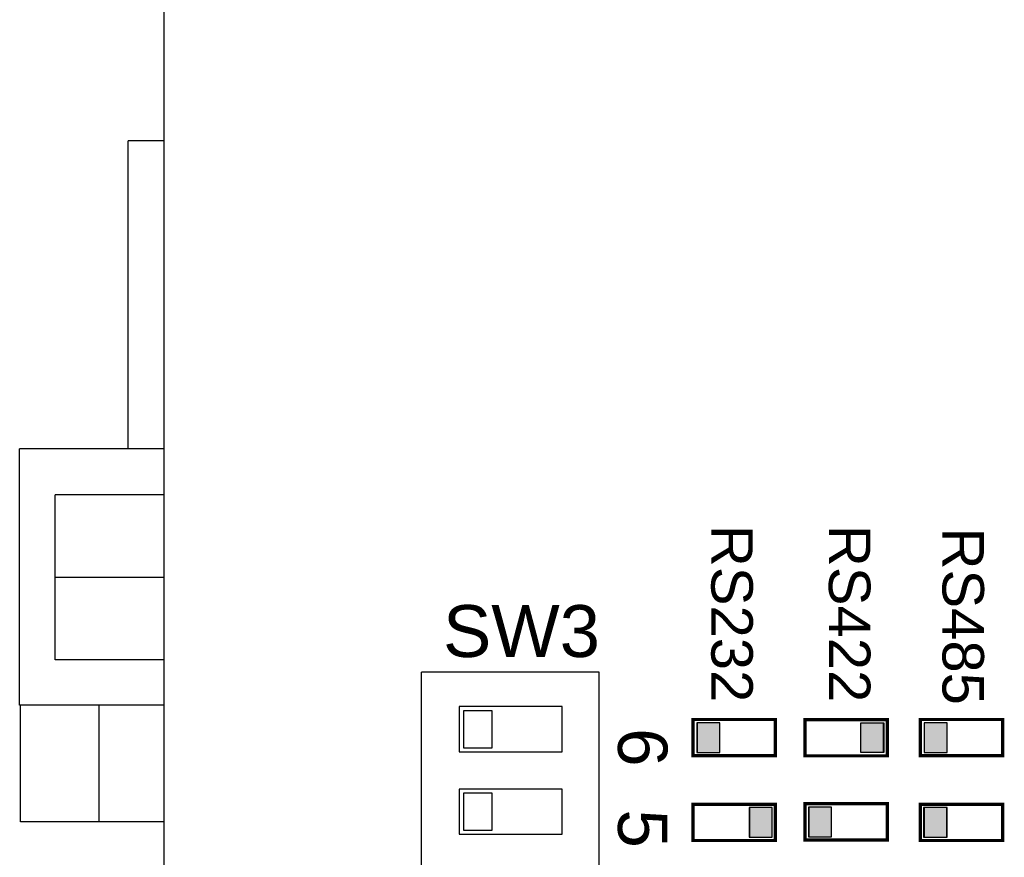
# Model space of a CAD drawing. Extents: x 85 to 134.4, y -34.1 to 29.3.
# Tile 6 of 14: x 103 to 104.2, y -25.6 to -24.6. Entities that reach past the tile are written whole.
import ezdxf

# ---------------------------------------------------------------- set-up
doc = ezdxf.new("R2010")
doc.units = 0
doc.header["$LTSCALE"] = 1.87
doc.header["$MEASUREMENT"] = 0
doc.layers.get('0').update_dxf_attribs({"linetype": 'CONTINUOUS'})
doc.layers.add('BLACK', color=7, linetype='CONTINUOUS')
doc.layers.add('WHITE', color=7, linetype='CONTINUOUS')

# ---------------------------------------------------------------- blocks, each defined once
blk = doc.blocks.new('08')
at = {"color": 7, "linetype": 'Continuous'}
for p, q in [((-37.2508, -3.561), (-37.2508, -8.311)), ((-37.2508, -7.284), (-37.2938, -7.284)), ((-37.2938, -7.658), (-37.2938, -7.284)), ((-37.4258, -7.969), (-37.4258, -7.658)), ((-37.2508, -7.658), (-37.4258, -7.658)), ((-37.3828, -7.914), (-37.3828, -7.714)), ((-37.2508, -7.714), (-37.3828, -7.714)), ((-37.2508, -7.814), (-37.3828, -7.814)), ((-37.2508, -7.914), (-37.3828, -7.914)), ((-36.7218, -7.929), (-36.9378, -7.929)), ((-36.9378, -8.569), (-36.9378, -7.929)), ((-36.7218, -8.569), (-36.7218, -7.929)), ((-37.2508, -7.969), (-37.4258, -7.969)), ((-37.4248, -8.111), (-37.4248, -7.969)), ((-37.3291, -8.111), (-37.3291, -7.969)), ((-36.7668, -7.971), (-36.8918, -7.971)), ((-36.8918, -7.971), (-36.8918, -8.026)), ((-36.8518, -7.976), (-36.8868, -7.976)), ((-36.8868, -7.976), (-36.8868, -8.021)), ((-36.8518, -8.021), (-36.8518, -7.976)), ((-36.7668, -8.026), (-36.7668, -7.971)), ((-36.8868, -8.021), (-36.8518, -8.021)), ((-36.8918, -8.026), (-36.7668, -8.026)), ((-36.7668, -8.071), (-36.8918, -8.071)), ((-36.8918, -8.071), (-36.8918, -8.126)), ((-36.7668, -8.126), (-36.7668, -8.071)), ((-36.8518, -8.076), (-36.8868, -8.076)), ((-36.8868, -8.076), (-36.8868, -8.121)), ((-36.8518, -8.121), (-36.8518, -8.076)), ((-37.2508, -8.111), (-37.4248, -8.111)), ((-36.8918, -8.126), (-36.7668, -8.126)), ((-36.8868, -8.121), (-36.8518, -8.121))]:
    blk.add_line(p, q, dxfattribs=at)
at = {"layer": 'WHITE', "color": 7, "linetype": 'Continuous'}
for p, q in [((-36.5078, -7.9866), (-36.6078, -7.9866)), ((-36.5078, -7.9866), (-36.6078, -7.9866)), ((-36.6078, -7.9866), (-36.6078, -8.0306)), ((-36.6078, -7.9866), (-36.6078, -8.0306)), ((-36.5078, -8.0306), (-36.5078, -7.9866)), ((-36.5078, -8.0306), (-36.5078, -7.9866)), ((-36.472, -8.0307), (-36.472, -7.9867)), ((-36.472, -7.9867), (-36.372, -7.9867)), ((-36.372, -7.9867), (-36.372, -8.0307)), ((-36.5754, -7.9906), (-36.6034, -7.9906)), ((-36.5754, -7.9906), (-36.6034, -7.9906)), ((-36.5753, -7.9906), (-36.6033, -7.9906)), ((-36.6033, -7.9906), (-36.6033, -8.0266)), ((-36.6027, -7.9906), (-36.6027, -8.0266)), ((-36.6027, -7.9906), (-36.6027, -8.0266)), ((-36.5754, -8.0266), (-36.5754, -7.9906)), ((-36.5754, -8.0266), (-36.5754, -7.9906)), ((-36.5753, -8.0266), (-36.5753, -7.9906)), ((-36.4042, -7.9907), (-36.3762, -7.9907)), ((-36.4042, -8.0267), (-36.4042, -7.9907)), ((-36.4042, -8.0267), (-36.4042, -7.9907)), ((-36.4042, -7.9907), (-36.3762, -7.9907)), ((-36.3768, -7.9907), (-36.3768, -8.0267)), ((-36.3762, -7.9907), (-36.3762, -8.0267)), ((-36.3273, -7.9906), (-36.3273, -8.0266)), ((-36.2993, -7.9906), (-36.3273, -7.9906)), ((-36.2993, -8.0266), (-36.2993, -7.9906)), ((-36.6078, -8.0306), (-36.5078, -8.0306)), ((-36.6078, -8.0306), (-36.5078, -8.0306)), ((-36.6034, -8.0266), (-36.5754, -8.0266)), ((-36.6034, -8.0266), (-36.5754, -8.0266)), ((-36.6033, -8.0266), (-36.5753, -8.0266)), ((-36.372, -8.0307), (-36.472, -8.0307)), ((-36.3762, -8.0267), (-36.4042, -8.0267)), ((-36.3762, -8.0267), (-36.4042, -8.0267)), ((-36.3273, -8.0266), (-36.2993, -8.0266)), ((-36.5078, -8.0895), (-36.6078, -8.0895)), ((-36.5078, -8.0895), (-36.6078, -8.0895)), ((-36.6078, -8.0895), (-36.6078, -8.1335)), ((-36.6078, -8.0895), (-36.6078, -8.1335)), ((-36.5118, -8.0935), (-36.5398, -8.0935)), ((-36.5118, -8.0935), (-36.5398, -8.0935)), ((-36.5397, -8.0935), (-36.5397, -8.1295)), ((-36.5117, -8.0935), (-36.5397, -8.0935)), ((-36.5392, -8.0935), (-36.5392, -8.1295)), ((-36.5392, -8.0935), (-36.5392, -8.1295)), ((-36.5118, -8.1295), (-36.5118, -8.0935)), ((-36.5118, -8.1295), (-36.5118, -8.0935)), ((-36.5117, -8.1295), (-36.5117, -8.0935)), ((-36.5078, -8.1335), (-36.5078, -8.0895)), ((-36.5078, -8.1335), (-36.5078, -8.0895)), ((-36.372, -8.0889), (-36.472, -8.0889)), ((-36.472, -8.0889), (-36.472, -8.1329)), ((-36.472, -8.0889), (-36.472, -8.1329)), ((-36.372, -8.0889), (-36.472, -8.0889)), ((-36.4397, -8.0929), (-36.4677, -8.0929)), ((-36.4397, -8.0929), (-36.4677, -8.0929)), ((-36.4396, -8.0929), (-36.4676, -8.0929)), ((-36.4676, -8.0929), (-36.4676, -8.1289)), ((-36.4671, -8.0929), (-36.4671, -8.1289)), ((-36.4671, -8.0929), (-36.4671, -8.1289)), ((-36.4397, -8.1289), (-36.4397, -8.0929)), ((-36.4397, -8.1289), (-36.4397, -8.0929)), ((-36.4396, -8.1289), (-36.4396, -8.0929)), ((-36.372, -8.1329), (-36.372, -8.0889)), ((-36.372, -8.1329), (-36.372, -8.0889)), ((-36.2318, -8.0895), (-36.3318, -8.0895)), ((-36.2318, -8.0895), (-36.3318, -8.0895)), ((-36.3318, -8.0895), (-36.3318, -8.1335)), ((-36.3318, -8.0895), (-36.3318, -8.1335)), ((-36.3278, -8.0935), (-36.3278, -8.1295)), ((-36.2998, -8.0935), (-36.3278, -8.0935)), ((-36.2998, -8.0935), (-36.3278, -8.0935)), ((-36.3278, -8.0935), (-36.3278, -8.1295)), ((-36.2993, -8.0935), (-36.3273, -8.0935)), ((-36.3273, -8.0935), (-36.3273, -8.1295)), ((-36.2998, -8.1295), (-36.2998, -8.0935)), ((-36.2998, -8.1295), (-36.2998, -8.0935)), ((-36.2993, -8.1295), (-36.2993, -8.0935)), ((-36.2318, -8.1335), (-36.2318, -8.0895)), ((-36.2318, -8.1335), (-36.2318, -8.0895)), ((-36.5398, -8.1295), (-36.5118, -8.1295)), ((-36.5398, -8.1295), (-36.5118, -8.1295)), ((-36.5397, -8.1295), (-36.5117, -8.1295)), ((-36.4677, -8.1289), (-36.4397, -8.1289)), ((-36.4677, -8.1289), (-36.4397, -8.1289)), ((-36.4676, -8.1289), (-36.4396, -8.1289)), ((-36.3278, -8.1295), (-36.2998, -8.1295)), ((-36.3278, -8.1295), (-36.2998, -8.1295)), ((-36.3273, -8.1295), (-36.2993, -8.1295)), ((-36.6078, -8.1335), (-36.5078, -8.1335)), ((-36.6078, -8.1335), (-36.5078, -8.1335)), ((-36.472, -8.1329), (-36.372, -8.1329)), ((-36.472, -8.1329), (-36.372, -8.1329)), ((-36.3318, -8.1335), (-36.2318, -8.1335)), ((-36.3318, -8.1335), (-36.2318, -8.1335))]:
    blk.add_line(p, q, dxfattribs=at)
at = {"layer": 'WHITE', "color": 7, "linetype": 'Continuous', "const_width": 0.004, "flags": 128}
for points in [[(-36.5078, -7.9866), (-36.6078, -7.9866), (-36.6078, -8.0306), (-36.5078, -8.0306)], [(-36.472, -7.9867), (-36.372, -7.9867), (-36.372, -8.0307), (-36.472, -8.0307)], [(-36.3318, -8.0306), (-36.2318, -8.0306), (-36.2318, -7.9866), (-36.3318, -7.9866)], [(-36.5078, -8.0895), (-36.6078, -8.0895), (-36.6078, -8.1335), (-36.5078, -8.1335)], [(-36.372, -8.0889), (-36.472, -8.0889), (-36.472, -8.1329), (-36.372, -8.1329)], [(-36.3318, -8.1335), (-36.2318, -8.1335), (-36.2318, -8.0895), (-36.3318, -8.0895)]]:
    blk.add_lwpolyline(points, close=True, dxfattribs=at)
at = {"layer": 'WHITE'}
for points in [[(-36.5753, -7.9906), (-36.5753, -8.0266), (-36.6033, -7.9906), (-36.6033, -8.0266)], [(-36.4042, -7.9907), (-36.4042, -8.0267), (-36.3762, -7.9907), (-36.3762, -8.0267)], [(-36.3273, -8.0266), (-36.3273, -7.9906), (-36.2993, -8.0266), (-36.2993, -7.9906)], [(-36.5117, -8.0935), (-36.5117, -8.1295), (-36.5397, -8.0935), (-36.5397, -8.1295)], [(-36.4396, -8.0929), (-36.4396, -8.1289), (-36.4676, -8.0929), (-36.4676, -8.1289)], [(-36.3273, -8.1295), (-36.3273, -8.0935), (-36.2993, -8.1295), (-36.2993, -8.0935)]]:
    blk.add_solid(points, dxfattribs=at)
at = {"layer": 'BLACK', "char_height": 0.0504, "width": 0.31752, "attachment_point": 1, "rotation": 270}
for s, insert in [('{\\fArial|b0|i0|c0|p34;RS232}', (-36.5353, -7.7504)), ('{\\fArial|b0|i0|c0|p34;RS422}', (-36.3925, -7.7504)), ('{\\fArial|b0|i0|c0|p34;RS485}', (-36.2545, -7.7536))]:
    blk.add_mtext(s, dxfattribs=dict(at, insert=insert))
at = {"layer": 'BLACK', "insert": (-36.9116, -7.8477), "char_height": 0.063, "width": 0.3969, "attachment_point": 1}
blk.add_mtext('{\\fArial|b0|i0|c0|p34;SW3}', dxfattribs=at)
at = {"layer": 'WHITE', "char_height": 0.06, "width": 1.5, "attachment_point": 1, "rotation": 270}
for s, insert in [('{\\fArial|b0|i0|c0|p34;6}', (-36.639, -7.9971)), ('{\\fArial|b0|i0|c0|p34;5}', (-36.639, -8.0958))]:
    blk.add_mtext(s, dxfattribs=dict(at, insert=insert))

msp = doc.modelspace()

# ---------------------------------------------------------------- block references
msp.add_blockref('08', (140.3988, -17.4417))

doc.saveas('drawing.dxf')
